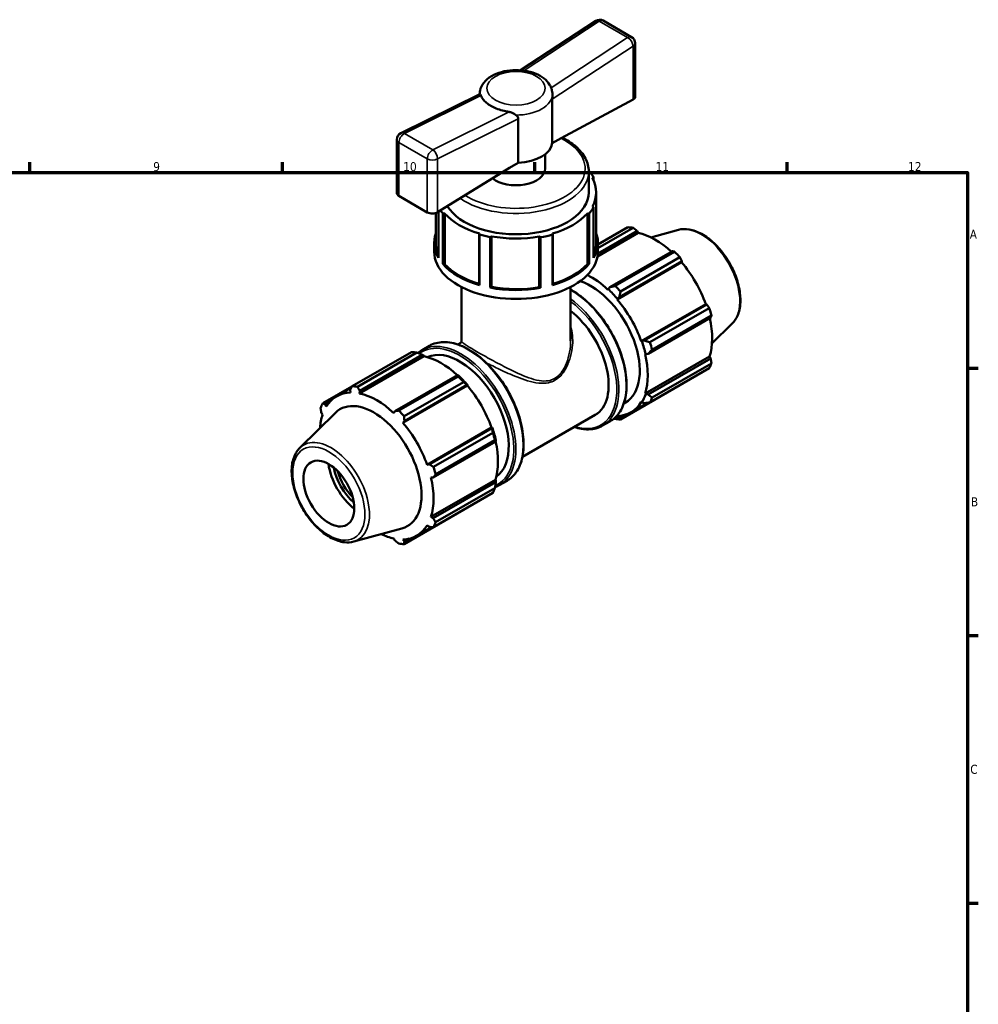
# Model space of a CAD drawing. Header units: millimetres. Extents: x 0 to 894, y 0 to 724.
# Tile 6 of 6: x 558 to 824, y 343 to 616. Entities that reach past the tile are written whole.
import ezdxf

# ---------------------------------------------------------------- set-up
doc = ezdxf.new("R2010")
doc.units = ezdxf.units.MM
for name, color, linetype, lineweight in [('Border (ISO)', 7, 'Continuous', 70), ('Visible (ISO)', 7, 'Continuous', 50), ('Visible Narrow (ISO)', 7, 'Continuous', 35)]:
    doc.layers.add(name, color=color, linetype=linetype, lineweight=lineweight)
doc.styles.add('Note Text (ISO)', font='tahoma.ttf')

# ---------------------------------------------------------------- blocks, each defined once
blk = doc.blocks.new('Borders Default Border')
at = {"layer": 'Border (ISO)'}
for p, q in [((560.67, 574), (560.67, 576.9)), ((630.75, 574), (630.75, 576.9)), ((700.83, 574), (700.83, 576.9)), ((770.92, 574), (770.92, 576.9)), ((821, 519.75), (823.9, 519.75)), ((821, 445.5), (823.9, 445.5)), ((821, 371.25), (823.9, 371.25))]:
    blk.add_line(p, q, dxfattribs=at)
at = {"layer": 'Border (ISO)', "flags": 128}
blk.add_lwpolyline([(20, 20), (20, 574), (821, 574), (821, 20), (20, 20)], dxfattribs=at)
at = {"layer": 'Border (ISO)', "color": 232, "true_color": 0xca0064, "char_height": 2.5, "attachment_point": 7, "style": 'Note Text (ISO)'}
for s, insert in [('9', (594.88, 574.35)), ('10', (664.29, 574.35)), ('11', (734.37, 574.4)), ('12', (804.46, 574.4)), ('A', (821.59, 555.62)), ('B', (821.89, 481.37)), ('C', (821.73, 407.08))]:
    blk.add_mtext(s, dxfattribs=dict(at, insert=insert))

msp = doc.modelspace()

# ---------------------------------------------------------------- linework, layer by layer
at = {"layer": 'Visible (ISO)'}
for p, q in [((696.861, 602.388), (717.735, 616.096)), ((719.831, 616.158), (727.715, 611.617)), ((728.717, 595.061), (728.717, 609.884)), ((685.537, 595.784), (663.64, 584.944)), ((705.722, 595.75), (705.722, 595.771)), ((705.702, 582.179), (705.702, 594.341)), ((708.12, 583.572), (728.131, 594.287)), ((696.255, 588.9), (696.255, 576.739)), ((662.527, 583.152), (662.527, 568.329)), ((705.702, 582.179), (708.12, 583.572)), ((696.255, 576.739), (693.837, 575.346)), ((703.702, 575.112), (703.702, 579.054)), ((693.837, 575.346), (673.825, 563.015)), ((715.822, 574.362), (715.955, 574.35)), ((715.822, 568.506), (715.822, 574.286)), ((716.823, 572.432), (716.896, 572.432)), ((717.176, 572.653), (716.896, 572.432)), ((716.896, 572.432), (716.896, 572.299)), ((717.176, 571.734), (717.176, 572.653)), ((717.893, 568.506), (717.893, 554.469)), ((663.113, 567.498), (670.997, 562.958)), ((674.068, 550.322), (674.068, 563.164)), ((716.896, 564.58), (716.823, 564.58)), ((716.896, 564.58), (717.176, 564.359)), ((717.176, 564.359), (717.176, 550.322)), ((673.352, 562.796), (673.352, 554.469)), ((675.289, 562.662), (675.289, 548.625)), ((675.758, 562.619), (675.289, 562.662)), ((675.758, 562.619), (675.81, 562.649)), ((675.758, 548.582), (675.758, 562.619)), ((675.81, 562.649), (675.81, 548.612)), ((715.434, 562.649), (715.486, 562.619)), ((715.434, 562.649), (715.434, 548.612)), ((715.955, 562.662), (715.486, 562.619)), ((715.486, 562.619), (715.486, 548.582)), ((715.955, 548.625), (715.955, 562.662)), ((718.332, 551.519), (729.236, 557.798)), ((718.347, 553.998), (726.687, 558.8)), ((728.168, 558.657), (718.347, 553.001)), ((729.236, 557.798), (729.555, 557.244)), ((740.695, 558.094), (733.047, 556.02)), ((685.451, 557.097), (685.4, 557.067)), ((685.474, 556.797), (685.4, 557.067)), ((685.4, 557.067), (685.4, 543.03)), ((685.474, 542.76), (685.474, 556.797)), ((688.805, 556.255), (688.42, 556.094)), ((688.42, 556.094), (688.42, 542.057)), ((688.805, 556.255), (688.805, 556.297)), ((688.805, 542.218), (688.805, 556.255)), ((702.44, 556.064), (702.054, 556.228)), ((702.054, 556.228), (702.054, 542.191)), ((702.44, 556.064), (702.44, 556.022)), ((702.44, 556.022), (702.44, 541.985)), ((705.845, 557.067), (705.77, 556.797)), ((705.77, 556.797), (705.77, 542.76)), ((705.845, 557.067), (705.793, 557.097)), ((705.845, 543.03), (705.845, 557.067)), ((718.241, 550.729), (729.555, 557.244)), ((672.897, 551.992), (672.897, 554.469)), ((718.347, 551.992), (718.347, 554.469)), ((739.034, 552.156), (721.649, 542.145)), ((723.176, 542.545), (739.661, 552.038)), ((724.273, 539.377), (741.658, 549.388)), ((741.143, 550.476), (724.657, 540.982)), ((741.658, 549.388), (741.588, 549.097)), ((675.289, 548.625), (675.758, 548.582)), ((675.758, 548.582), (675.81, 548.612)), ((715.434, 548.612), (715.486, 548.582)), ((715.486, 548.582), (715.955, 548.625)), ((723.699, 538.795), (741.588, 549.097)), ((680.472, 527.255), (680.472, 542.238)), ((685.4, 543.03), (685.474, 542.76)), ((688.42, 542.057), (688.805, 542.218)), ((702.44, 542.027), (702.054, 542.191)), ((705.77, 542.76), (705.845, 543.03)), ((710.772, 527.255), (710.772, 542.238)), ((721.208, 541.634), (721.157, 541.476)), ((721.649, 542.145), (721.208, 541.634)), ((723.699, 538.795), (723.777, 538.924)), ((723.777, 538.924), (724.273, 539.377)), ((730.41, 527.17), (748.3, 537.472)), ((748.586, 537.388), (731.201, 527.377)), ((732.784, 526.907), (749.269, 536.4)), ((748.3, 537.472), (748.586, 537.388)), ((732.288, 523.718), (749.673, 533.729)), ((749.883, 534.334), (733.397, 524.841)), ((755.662, 532.105), (750.028, 526.531)), ((669.534, 524.737), (671.567, 525.907)), ((679.442, 526.288), (680.257, 526.757)), ((730.561, 527.174), (730.41, 527.17)), ((731.201, 527.377), (730.561, 527.174)), ((650.102, 514.698), (666.587, 524.191)), ((668.069, 524.047), (651.583, 514.554)), ((670.087, 522.999), (652.197, 512.697)), ((652.21, 513.442), (669.595, 523.453)), ((669.595, 523.453), (670.036, 523.215)), ((670.036, 523.215), (670.087, 522.999)), ((731.463, 523.625), (731.625, 523.591)), ((731.463, 512.651), (749.353, 522.953)), ((731.625, 523.591), (732.288, 523.718)), ((749.673, 522.401), (732.288, 512.389)), ((749.353, 522.953), (749.673, 522.401)), ((749.269, 519.687), (732.784, 510.193)), ((733.397, 511.553), (749.883, 521.046)), ((679.393, 517.811), (662.008, 507.799)), ((663.076, 507.936), (679.561, 517.429)), ((679.63, 517.69), (679.393, 517.811)), ((650.075, 514.646), (641.975, 509.982)), ((645.805, 511.903), (649.866, 514.241)), ((682.121, 514.852), (664.231, 504.55)), ((681.043, 515.867), (664.557, 506.373)), ((664.632, 505.032), (682.016, 515.043)), ((682.016, 515.043), (682.199, 514.981)), ((682.199, 514.981), (682.121, 514.852)), ((724.657, 505.477), (741.143, 514.971)), ((649.586, 513.696), (649.656, 512.943)), ((652.197, 512.697), (652.21, 513.442)), ((731.625, 512.498), (731.463, 512.651)), ((732.288, 512.389), (731.625, 512.498)), ((642.658, 509.675), (643.985, 510.44)), ((642.944, 509.048), (642.658, 509.675)), ((725.553, 509.914), (725.992, 510.167)), ((727.549, 507.464), (732.137, 510.106)), ((730.41, 510.318), (730.561, 510.141)), ((730.561, 510.141), (731.201, 509.982)), ((635.582, 497.564), (645.459, 507.336)), ((641.571, 507.268), (641.891, 506.716)), ((662.008, 507.799), (661.689, 507.231)), ((697.407, 495.091), (717.598, 506.718)), ((723.777, 506.204), (723.699, 506.423)), ((724.273, 505.961), (723.777, 506.204)), ((725.459, 506.644), (724.273, 505.961)), ((664.231, 504.55), (664.632, 505.032)), ((688.832, 503.227), (670.943, 492.925)), ((688.945, 503.043), (671.56, 493.032)), ((688.832, 503.227), (688.983, 503.231)), ((688.983, 503.231), (688.945, 503.043)), ((719.677, 503.761), (721.71, 504.932)), ((672.684, 492.298), (689.169, 501.791)), ((672.647, 489.373), (690.031, 499.384)), ((689.783, 499.725), (673.297, 490.231)), ((690.031, 499.384), (690.047, 499.648)), ((671.56, 493.032), (670.943, 492.925)), ((671.996, 489.38), (672.647, 489.373)), ((689.885, 488.708), (671.996, 478.406)), ((690.031, 488.055), (672.647, 478.044)), ((673.297, 476.944), (689.783, 486.437)), ((689.885, 488.708), (690.047, 488.555)), ((690.047, 488.555), (690.031, 488.055)), ((691.092, 487.3), (693.125, 488.471)), ((689.169, 485.078), (672.684, 475.584)), ((664.557, 470.868), (681.043, 480.361)), ((672.647, 478.044), (671.996, 478.406)), ((668.082, 473.219), (672.226, 475.605)), ((670.943, 476.073), (671.56, 475.637)), ((650.549, 471.574), (663.958, 475.211)), ((661.689, 472.425), (662.008, 471.87)), ((664.632, 471.616), (664.231, 472.178)), ((665.991, 472.399), (664.632, 471.616))]:
    msp.add_line(p, q, dxfattribs=at)
for centre, start, end in [((718.833, 614.425), 60.06401, 123.29331), ((726.717, 609.884), 0, 60.06401), ((664.527, 583.152), 116.33602, 180)]:
    msp.add_arc(centre, 2, start, end, dxfattribs=at)
for centre, major_axis, ratio, start_param, end_param in [((726.717, 595.102), (-2, 0.058), 0.5553469, 2.3724079, 3.157806), ((695.622, 582.543), (10.1, 0), 0.5758617, 4.7750529, 6.2205214), ((695.622, 575.112), (8.08, 0), 0.5758617, 3.7637399, 6.2831853), ((695.622, 568.506), (22.725, 0), 0.5758617, 0.3224707, 0.4629275), ((695.622, 568.506), (22.271, 0), 0.5758617, 5.972068, 6.5943026), ((695.622, 568.506), (-20.2, 0), 0.5758617, 0.3344208, 3.1415927), ((664.527, 568.369), (2, 0.063), 0.5956728, 3.1229498, 3.9083479), ((672.411, 563.829), (2, 0.063), 0.5956728, 3.9083479, 5.4791443), ((695.622, 568.506), (-22.725, 0), 0.5758617, 0.3921065, 0.4629275), ((695.622, 568.506), (22.725, 0), 0.5758617, 5.8202578, 5.9607146), ((695.622, 568.506), (22.271, 0), 0.5758617, 3.6158736, 4.2381081), ((695.622, 568.506), (22.271, 0), 0.5758617, 5.1866699, 5.8089044), ((733.915, 536.885), (-11.977, 20.798), 0.5780931, 5.8451561, 5.9396837), ((695.622, 554.469), (-22.725, 0), 0.5758617, 6.0828505, 6.605656), ((695.622, 568.506), (22.725, 0), 0.5758617, 4.2494615, 4.3899183), ((695.622, 568.506), (22.27, 0), 0.5758617, 4.4012717, 5.0053654), ((695.622, 568.506), (22.725, 0), 0.5758617, 5.0170816, 5.1753165), ((695.622, 554.469), (22.725, 0), 0.5758617, 5.9607146, 6.4835201), ((734.301, 537.108), (11.138, -19.342), 0.5780931, 2.0696433, 2.6635608), ((695.622, 554.469), (-22.27, 0), 0.5758617, 0, 0.2544115), ((695.622, 554.469), (22.271, 0), 0.5758617, 6.0287738, 6.2831853), ((733.915, 536.885), (11.977, -20.798), 0.5780931, 1.9181653, 2.0126929), ((695.622, 551.992), (-22.725, 0), 0.5758617, 0, 3.1415927), ((695.622, 554.469), (22.725, 0), 0.5758617, 3.6045202, 4.2494615), ((695.622, 554.469), (22.271, 0), 0.5758617, 3.6158736, 4.2355035), ((695.622, 554.469), (22.725, 0), 0.5758617, 5.1753165, 5.8202578), ((695.622, 554.469), (22.271, 0), 0.5758617, 5.1892744, 5.8089044), ((734.301, 537.108), (11.138, -19.342), 0.5780931, 1.2672974, 1.8781627), ((716.411, 526.806), (9.581, -16.638), 0.5780931, 0, 2.5813749), ((716.411, 526.806), (-11.138, 19.342), 0.5780931, 5.1942882, 5.5616816), ((695.622, 554.469), (22.725, 0), 0.5758617, 4.3899183, 5.0170816), ((695.622, 554.469), (22.27, 0), 0.5758617, 4.4012717, 5.0053654), ((716.411, 526.806), (11.258, -19.55), 0.5780931, 1.8781627, 2.0526956), ((717.429, 527.392), (-11.977, 20.798), 0.5780931, 5.059758, 5.1542856), ((716.411, 526.806), (-11.138, 19.342), 0.5780931, 4.4088901, 5.0197553), ((733.915, 536.885), (11.977, -20.798), 0.5780931, 1.1327672, 1.2272947), ((708.615, 522.316), (8.983, -15.599), 0.5780931, 0, 2.1878434), ((734.301, 537.108), (11.138, -19.342), 0.5780931, 0.4818993, 1.0759774), ((680.03, 505.856), (-9.581, 16.638), 0.5780931, 3.1966276, 6.2281504), ((716.411, 526.806), (11.258, -19.55), 0.5780931, 1.0927645, 1.2672974), ((717.429, 527.392), (-11.977, 20.798), 0.5780931, 4.2743598, 4.3688874), ((673.815, 502.276), (-11.977, 20.798), 0.5780931, 5.8451561, 5.9396837), ((674.833, 502.863), (11.138, -19.342), 0.5780931, 2.0696433, 2.6635608), ((716.411, 526.806), (-11.138, 19.342), 0.5780931, 3.6234919, 4.2343571), ((733.915, 536.885), (11.977, -20.798), 0.5780931, 0.347369, 0.4418966), ((673.815, 502.276), (11.977, -20.798), 0.5780931, 1.9181653, 2.0126929), ((674.833, 502.863), (-11.258, 19.55), 0.5780931, 5.0197553, 5.1942882), ((657.329, 492.783), (-11.977, 20.798), 0.5780931, 5.8451561, 5.9396837), ((674.833, 502.863), (11.138, -19.342), 0.5780931, 1.2672974, 1.8781627), ((656.943, 492.561), (-11.138, 19.342), 0.5780931, 5.9796864, 6.5905516), ((656.943, 492.561), (-11.138, 19.342), 0.5780931, 5.1942882, 5.8051535), ((716.411, 526.806), (11.258, -19.55), 0.5780931, 0.3073663, 0.4818993), ((717.429, 527.392), (11.977, -20.798), 0.5780931, 0.347369, 0.4418966), ((657.329, 492.783), (-11.977, 20.798), 0.5780931, 0.347369, 0.4418966), ((656.123, 492.088), (-9.357, 16.248), 0.5780931, 2.9904271, 6.4343509), ((716.411, 526.806), (11.138, -19.342), 0.5780931, 5.9796864, 6.5905516), ((656.943, 492.561), (11.138, -19.342), 0.5780931, 3.6234919, 3.845517), ((657.329, 492.783), (11.977, -20.798), 0.5780931, 1.9181653, 2.0126929), ((717.429, 527.392), (11.977, -20.798), 0.5780931, 5.8451561, 5.9396837), ((716.411, 526.806), (11.258, -19.55), 0.5780931, 5.9495968, 5.9796864), ((656.943, 492.561), (-11.138, 19.342), 0.5780931, 4.4088901, 5.0197553), ((674.833, 502.863), (-11.258, 19.55), 0.5780931, 4.2343571, 4.4088901), ((673.815, 502.276), (11.977, -20.798), 0.5780931, 1.1327672, 1.2272947), ((674.833, 502.863), (11.138, -19.342), 0.5780931, 0.4818993, 1.0759774), ((652.312, 489.893), (-6.29, 10.922), 0.5780931, 0.9631024, 2.1784903), ((652.312, 489.893), (5.29, -9.186), 0.5780931, 4.1562852, 5.2684928), ((657.329, 492.783), (11.977, -20.798), 0.5780931, 1.1327672, 1.2272947), ((652.736, 490.138), (-4.99, 8.666), 0.5780931, 1.1358206, 2.0057721), ((656.943, 492.561), (-11.138, 19.342), 0.5780931, 3.6234919, 4.2343571), ((673.815, 502.276), (11.977, -20.798), 0.5780931, 0.347369, 0.4418966), ((656.943, 492.561), (11.138, -19.342), 0.5780931, 5.9796864, 6.5905516), ((657.329, 492.783), (11.977, -20.798), 0.5780931, 0.347369, 0.4418966), ((656.943, 492.561), (11.138, -19.342), 0.5780931, 5.5792609, 5.8051535), ((657.329, 492.783), (11.977, -20.798), 0.5780931, 5.8451561, 5.9396837)]:
    msp.add_ellipse(centre, major_axis=major_axis, ratio=ratio, start_param=start_param, end_param=end_param, dxfattribs=at)
msp.add_ellipse((643.65, 484.905), major_axis=(4.99, -8.666), ratio=0.5780931, dxfattribs=at)
for points, knots in [([(704.957, 598.383), (704.559, 599.027), (704.038, 599.586), (702.72, 600.637), (701.887, 601.099), (700.033, 601.84), (699.002, 602.109), (696.882, 602.423), (695.793, 602.471), (693.647, 602.35), (692.59, 602.181), (690.586, 601.629), (689.64, 601.244), (687.96, 600.25), (687.222, 599.641), (686.155, 598.267), (685.786, 597.527), (685.556, 596.416), (685.522, 596.096), (685.522, 595.776)], [5.8391986, 5.8391986, 5.8391986, 5.8391986, 6.122963, 6.122963, 6.4621433, 6.4621433, 6.816576, 6.816576, 7.1664286, 7.1664286, 7.5149962, 7.5149962, 7.8675895, 7.8675895, 8.218957, 8.218957, 8.5207919, 8.5207919, 8.6387705, 8.6387705, 8.6387705, 8.6387705]), ([(685.537, 595.784), (685.562, 595.796), (685.614, 595.774), (685.718, 595.658), (685.764, 595.589), (685.829, 595.455), (685.85, 595.407), (685.87, 595.356)], [-3.26499527, -3.26499527, -3.26499527, -3.26499527, -3.08988517, -3.08988517, -2.96470752, -2.96470752, -2.90580277, -2.90580277, -2.90580277, -2.90580277]), ([(704.956, 598.383), (705.12, 598.117), (705.261, 597.83), (705.368, 597.526), (705.371, 597.517), (705.374, 597.507)], [3.38797298, 3.38797298, 3.38797298, 3.38797298, 3.52402483, 3.52402483, 3.528425, 3.528425, 3.528425, 3.528425]), ([(705.374, 597.507), (705.381, 597.488), (705.388, 597.468), (705.416, 597.385), (705.438, 597.318), (705.504, 597.106), (705.549, 596.951), (705.649, 596.543), (705.697, 596.284), (705.719, 595.935), (705.722, 595.861), (705.722, 595.788)], [1.97242535, 1.97242535, 1.97242535, 1.97242535, 1.98487864, 1.98487864, 2.02300735, 2.02300735, 2.09915484, 2.09915484, 2.20763381, 2.20763381, 2.23649672, 2.23649672, 2.23649672, 2.23649672]), ([(705.702, 594.341), (705.702, 594.447), (705.704, 594.566), (705.708, 594.82), (705.711, 594.954), (705.718, 595.311), (705.722, 595.538), (705.722, 595.75)], [0, 0, 0, 0, 0.0392361, 0.0392361, 0.0784722, 0.0784722, 0.14161555, 0.14161555, 0.14161555, 0.14161555]), ([(705.722, 595.771), (705.722, 595.774), (705.722, 595.776), (705.722, 595.78), (705.722, 595.782), (705.722, 595.787), (705.722, 595.789), (705.722, 595.793), (705.722, 595.796), (705.722, 595.8), (705.722, 595.802), (705.722, 595.804)], [5.4977871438, 5.4977871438, 5.4977871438, 5.4977871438, 5.4985976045, 5.4985976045, 5.4994080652, 5.4994080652, 5.5002185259, 5.5002185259, 5.5010289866, 5.5010289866, 5.5018394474, 5.5018394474, 5.5018394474, 5.5018394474]), ([(685.87, 595.356), (685.873, 595.347), (685.876, 595.339), (686.02, 594.974), (686.229, 594.623), (686.71, 594), (687.027, 593.671), (687.775, 593.048), (688.207, 592.755), (689.073, 592.256), (689.588, 592.004), (690.694, 591.559), (691.286, 591.365), (692.413, 591.062), (693.053, 590.924), (693.723, 590.82), (693.738, 590.818), (693.754, 590.816)], [2.4165093, 2.4165093, 2.4165093, 2.4165093, 2.4209095, 2.4209095, 2.6050741, 2.6050741, 2.7887706, 2.7887706, 2.9724672, 2.9724672, 3.1561637, 3.1561637, 3.3398603, 3.3398603, 3.5240248, 3.5240248, 3.528425, 3.528425, 3.528425, 3.528425]), ([(693.754, 590.816), (693.781, 590.812), (693.807, 590.807), (694.01, 590.771), (694.184, 590.724), (694.611, 590.572), (694.851, 590.45), (695.264, 590.196), (695.434, 590.075), (695.594, 589.955)], [-2.15159147, -2.15159147, -2.15159147, -2.15159147, -2.13580051, -2.13580051, -2.03072357, -2.03072357, -1.87234467, -1.87234467, -1.74360654, -1.74360654, -1.74360654, -1.74360654]), ([(695.594, 589.955), (695.762, 589.829), (695.919, 589.681), (696.105, 589.423), (696.16, 589.322), (696.235, 589.114), (696.255, 589.007), (696.255, 588.9)], [0.53072455, 0.53072455, 0.53072455, 0.53072455, 0.59764118, 0.59764118, 0.63687728, 0.63687728, 0.67611338, 0.67611338, 0.67611338, 0.67611338]), ([(715.822, 574.286), (715.822, 575.53), (715.502, 576.77), (714.261, 579.152), (713.312, 580.287), (711.041, 582.2), (709.766, 583.004), (708.339, 583.689)], [5.49778714, 5.49778714, 5.49778714, 5.49778714, 5.78922251, 5.78922251, 6.09734234, 6.09734234, 6.37418373, 6.37418373, 6.37418373, 6.37418373]), ([(740.695, 558.094), (741.634, 558.349), (742.65, 558.38), (744.824, 558.022), (745.989, 557.594), (748.329, 556.309), (749.505, 555.435), (751.72, 553.345), (752.759, 552.13), (754.603, 549.488), (755.408, 548.061), (756.71, 545.131), (757.206, 543.628), (757.837, 540.683), (757.971, 539.241), (757.839, 536.557), (757.574, 535.314), (756.74, 533.418), (756.258, 532.695), (755.662, 532.105)], [5.6508865, 5.6508865, 5.6508865, 5.6508865, 5.9414672, 5.9414672, 6.2600776, 6.2600776, 6.59097, 6.59097, 6.9211718, 6.9211718, 7.2498571, 7.2498571, 7.5786217, 7.5786217, 7.9089938, 7.9089938, 8.2396148, 8.2396148, 8.4901479, 8.4901479, 8.4901479, 8.4901479]), ([(710.772, 541.53), (711.728, 541.005), (712.684, 540.377), (715.242, 538.415), (716.811, 536.898), (719.695, 533.47), (721.01, 531.56), (723.257, 527.54), (724.189, 525.43), (725.574, 521.217), (726.028, 519.116), (726.409, 515.129), (726.335, 513.244), (725.654, 509.886), (725.049, 508.41), (723.516, 506.262), (722.676, 505.488), (721.71, 504.932)], [6.2597489, 6.2597489, 6.2597489, 6.2597489, 6.4472957, 6.4472957, 6.7703333, 6.7703333, 7.0928456, 7.0928456, 7.415158, 7.415158, 7.7377317, 7.7377317, 8.0608264, 8.0608264, 8.3830026, 8.3830026, 8.6413135, 8.6413135, 8.6413135, 8.6413135]), ([(671.567, 525.907), (672.722, 526.572), (674.054, 526.924), (676.954, 526.977), (678.525, 526.665), (681.759, 525.4), (683.423, 524.435), (686.657, 521.954), (688.226, 520.437), (691.11, 517.009), (692.426, 515.099), (694.672, 511.079), (695.604, 508.969), (696.99, 504.756), (697.444, 502.655), (697.824, 498.668), (697.75, 496.783), (697.069, 493.425), (696.464, 491.95), (694.931, 489.801), (694.091, 489.027), (693.125, 488.471)], [5.4997209, 5.4997209, 5.4997209, 5.4997209, 5.8084402, 5.8084402, 6.1247352, 6.1247352, 6.4472957, 6.4472957, 6.7703333, 6.7703333, 7.0928456, 7.0928456, 7.415158, 7.415158, 7.7377317, 7.7377317, 8.0608264, 8.0608264, 8.3830026, 8.3830026, 8.6413135, 8.6413135, 8.6413135, 8.6413135]), ([(680.472, 527.255), (680.472, 527.191), (680.462, 527.12), (680.424, 526.989), (680.395, 526.931), (680.339, 526.841), (680.312, 526.809), (680.271, 526.768), (680.259, 526.758), (680.254, 526.755), (680.253, 526.755), (680.253, 526.755)], [3.69914518, 3.69914518, 3.69914518, 3.69914518, 3.76429244, 3.76429244, 3.8294397, 3.8294397, 3.89458696, 3.89458696, 3.95973422, 3.95973422, 3.97395512, 3.97395512, 3.97395512, 3.97395512]), ([(719.677, 503.761), (718.522, 503.096), (717.19, 502.744), (714.5, 502.695), (713.166, 502.921), (711.802, 503.38)], [2.3581282, 2.3581282, 2.3581282, 2.3581282, 2.6668475, 2.6668475, 2.93793204, 2.93793204, 2.93793204, 2.93793204]), ([(635.582, 497.564), (634.891, 496.88), (634.354, 496.016), (633.572, 493.956), (633.358, 492.735), (633.295, 490.065), (633.461, 488.61), (634.157, 485.645), (634.685, 484.136), (636.045, 481.215), (636.875, 479.802), (638.756, 477.206), (639.807, 476.022), (642.037, 473.998), (643.218, 473.159), (645.605, 471.926), (646.813, 471.531), (648.872, 471.301), (649.739, 471.355), (650.549, 471.574)], [0.9346301, 0.9346301, 0.9346301, 0.9346301, 1.2252108, 1.2252108, 1.5438212, 1.5438212, 1.8747136, 1.8747136, 2.2049154, 2.2049154, 2.5336007, 2.5336007, 2.8623653, 2.8623653, 3.1927374, 3.1927374, 3.5233584, 3.5233584, 3.7738915, 3.7738915, 3.7738915, 3.7738915])]:
    msp.add_open_spline(points, degree=3, knots=knots, dxfattribs=at)
for points, weights in [([(729.236, 557.798), (728.715, 558.22), (728.168, 558.657)], [1.00492970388, 1.00287124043, 1]), ([(739.661, 552.038), (739.343, 552.1), (739.034, 552.156)], [1, 1.00287124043, 1.00492970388]), ([(741.658, 549.388), (741.408, 549.922), (741.143, 550.476)], [1.00492970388, 1.00287124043, 1]), ([(723.176, 542.545), (722.39, 542.337), (721.649, 542.145)], [1.01743804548, 1.01233866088, 1.00644257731]), ([(724.273, 539.377), (724.455, 540.16), (724.657, 540.982)], [1.00644257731, 1.01233866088, 1.01743804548]), ([(749.269, 536.4), (748.923, 536.906), (748.586, 537.388)], [1, 1.00287124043, 1.00492970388]), ([(749.673, 533.729), (749.778, 534.027), (749.883, 534.334)], [1.00492970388, 1.00287124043, 1]), ([(732.784, 526.907), (731.97, 527.143), (731.201, 527.377)], [1.01743804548, 1.01233866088, 1.00644257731]), ([(732.288, 523.718), (732.825, 524.264), (733.397, 524.841)], [1.00644257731, 1.01233866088, 1.01743804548]), ([(668.069, 524.047), (668.854, 523.748), (669.595, 523.453)], [1.01743804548, 1.01233866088, 1.00644257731]), ([(749.883, 521.046), (749.778, 521.739), (749.673, 522.401)], [1, 1.00287124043, 1.00492970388]), ([(679.393, 517.811), (679.482, 517.628), (679.561, 517.429)], [1.00644257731, 1.01233866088, 1.01743804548]), ([(649.586, 513.696), (649.836, 514.185), (650.102, 514.698)], [1.00492970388, 1.00287124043, 1]), ([(651.583, 514.554), (651.901, 513.985), (652.21, 513.442)], [1, 1.00287124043, 1.00492970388]), ([(681.043, 515.867), (681.546, 515.45), (682.016, 515.043)], [1.01743804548, 1.01233866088, 1.00644257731]), ([(741.143, 514.971), (741.156, 514.997), (741.169, 515.022)], [1, 1.00014450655, 1.00028695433]), ([(733.397, 511.553), (732.825, 511.976), (732.288, 512.389)], [1.01743804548, 1.01233866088, 1.00644257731]), ([(641.571, 507.268), (641.466, 507.93), (641.361, 508.622)], [1.00492970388, 1.00287124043, 1]), ([(641.975, 509.982), (642.321, 509.824), (642.658, 509.675)], [1, 1.00287124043, 1.00492970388]), ([(731.201, 509.982), (731.97, 510.082), (732.784, 510.193)], [1.00644257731, 1.01233866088, 1.01743804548]), ([(662.008, 507.799), (662.529, 507.865), (663.076, 507.936)], [1.00492970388, 1.00287124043, 1]), ([(664.557, 506.373), (664.593, 505.688), (664.632, 505.032)], [1, 1.00287124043, 1.00492970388]), ([(722.856, 505.743), (723.015, 505.682), (723.176, 505.621)], [1.01531150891, 1.01639155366, 1.01743804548]), ([(724.657, 505.477), (724.455, 505.72), (724.273, 505.961)], [1.01743804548, 1.01233866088, 1.00644257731]), ([(688.945, 503.043), (689.061, 502.434), (689.169, 501.791)], [1.00644257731, 1.01233866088, 1.01743804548]), ([(689.783, 499.725), (689.916, 499.555), (690.031, 499.384)], [1.01743804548, 1.01233866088, 1.00644257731]), ([(671.56, 493.032), (672.108, 492.671), (672.684, 492.298)], [1.00492970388, 1.00287124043, 1]), ([(673.297, 490.231), (672.963, 489.792), (672.647, 489.373)], [1, 1.00287124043, 1.00492970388]), ([(690.031, 488.055), (689.916, 487.267), (689.783, 486.437)], [1.00644257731, 1.01233866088, 1.01743804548]), ([(681.093, 480.427), (681.068, 480.394), (681.043, 480.361)], [1.01691884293, 1.01717946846, 1.01743804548]), ([(672.684, 475.584), (672.108, 475.61), (671.56, 475.637)], [1, 1.00287124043, 1.00492970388]), ([(672.647, 478.044), (672.963, 477.504), (673.297, 476.944)], [1.00492970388, 1.00287124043, 1]), ([(663.076, 471.012), (662.529, 471.449), (662.008, 471.87)], [1, 1.00287124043, 1.00492970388]), ([(664.632, 471.616), (664.593, 471.248), (664.557, 470.868)], [1.00492970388, 1.00287124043, 1])]:
    msp.add_rational_spline(points, weights, degree=2, dxfattribs=at)
for points in [[(668.388, 523.925), (668.746, 524.232), (669.129, 524.503), (669.534, 524.737)], [(691.092, 487.3), (690.691, 487.069), (690.269, 486.876), (689.828, 486.721)]]:
    msp.add_open_spline(points, degree=3, dxfattribs=at)
at = {"layer": 'Visible Narrow (ISO)'}
for p, q in [((697.844, 602.28), (718.734, 615.999)), ((718.734, 615.999), (726.618, 611.459)), ((726.618, 611.459), (705.374, 597.507)), ((705.702, 594.341), (728.131, 609.07)), ((728.131, 609.07), (728.131, 594.287)), ((664.626, 584.84), (685.87, 595.356)), ((693.754, 590.816), (672.51, 580.3)), ((673.825, 577.797), (696.255, 588.9)), ((672.51, 580.3), (664.626, 584.84)), ((663.113, 582.337), (670.997, 577.797)), ((663.113, 567.498), (663.113, 582.337)), ((670.997, 577.797), (670.997, 562.958)), ((673.825, 563.015), (673.825, 577.797))]:
    msp.add_line(p, q, dxfattribs=at)
for centre, major_axis, ratio, start_param, end_param in [((718.833, 614.425), (-1.098, 1.672), 0.5365148, 5.467038, 6.2831853), ((718.833, 614.425), (0.998, 1.733), 0.5780931, 0, 0.8532776), ((726.717, 609.884), (0.998, 1.733), 0.5780931, 0, 0.8532776), ((726.717, 609.884), (1.098, -1.672), 0.5365148, 0.754649, 2.3254453), ((726.717, 609.884), (2, 0), 0.5758617, 5.4977871, 6.2831853), ((695.622, 595.771), (10.1, 0), 0.5758617, 4.7095846, 6.2831853), ((664.527, 583.152), (0.998, 1.733), 0.5780931, 0.7136513, 2.3542608), ((664.527, 583.152), (-0.887, 1.792), 0.616855, 5.5372908, 6.2831853), ((664.527, 583.152), (-2, 0), 0.5758617, 0, 0.7853982), ((695.622, 575.112), (19.19, 0), 0.5758617, 3.878297, 7.1494544), ((672.411, 578.612), (-0.998, -1.733), 0.5780931, 3.8552439, 5.4958534), ((672.411, 578.612), (-0.887, 1.792), 0.616855, 3.9664945, 5.5372908), ((672.411, 578.612), (2, 0), 0.5758617, 3.9269908, 5.4977871), ((695.622, 574.286), (20.2, 0), 0.5758617, 3.8337053, 6.2831853), ((747.034, 544.441), (-7.57, 13.145), 0.5780931, 3.2927583, 6.1320197), ((710.931, 523.65), (10.779, -18.718), 0.5780931, 0, 2.3685295), ((708.898, 522.479), (10.779, -18.718), 0.5780931, 0, 2.2351175), ((708.615, 522.316), (10.579, -18.372), 0.5780931, 5.726586, 8.4969286), ((680.313, 506.018), (10.779, -18.718), 0.5780931, 0, 3.1415927), ((682.346, 507.189), (-10.779, 18.718), 0.5780931, 3.1415927, 6.2831853), ((680.03, 505.856), (-10.579, 18.372), 0.5780931, 3.0760189, 6.34988), ((707.049, 516.439), (-0.504, 0.875), 0.5780931, 0.7873319, 1.3419931), ((644.21, 485.228), (-7.57, 13.145), 0.5780931, 2.9904271, 6.4343509)]:
    msp.add_ellipse(centre, major_axis=major_axis, ratio=ratio, start_param=start_param, end_param=end_param, dxfattribs=at)
for centre, major_axis, ratio in [((695.622, 597.406), (8.1, 0), 0.5758617), ((643.65, 484.905), (7.081, -12.297), 0.5780931)]:
    msp.add_ellipse(centre, major_axis=major_axis, ratio=ratio, dxfattribs=at)
for points, knots in [([(706.442, 516.354), (707.591, 517.015), (708.551, 518.092), (709.809, 520.209), (710.226, 521.177), (710.886, 523.215), (711.117, 524.291), (711.461, 527.189), (711.377, 529.016), (710.89, 530.885), (710.833, 531.08), (710.772, 531.272)], [-9.9204062, -9.9204062, -9.9204062, -9.9204062, -9.4767887, -9.4767887, -9.1544874, -9.1544874, -8.8154297, -8.8154297, -8.2384412, -8.2384412, -8.1704061, -8.1704061, -8.1704061, -8.1704061]), ([(680.254, 526.753), (680.092, 526.659), (679.985, 526.565), (679.877, 526.356), (679.871, 526.245), (679.915, 526.119)], [-4.01858214, -4.01858214, -4.01858214, -4.01858214, -3.77756922, -3.77756922, -3.55255394, -3.55255394, -3.55255394, -3.55255394]), ([(706.335, 516.85), (705.797, 516.54), (705.218, 516.338), (703.792, 516.089), (702.93, 516.127), (701.098, 516.43), (700.123, 516.715), (698.184, 517.405), (697.222, 517.806), (694.737, 518.924), (693.192, 519.697), (690.13, 521.295), (688.612, 522.122), (685.727, 523.731), (684.388, 524.5), (682.348, 525.717), (681.615, 526.181), (680.686, 526.863), (680.472, 527.089), (680.472, 527.254)], [0, 0, 0, 0, 0.2215971, 0.2215971, 0.5298289, 0.5298289, 0.8684609, 0.8684609, 1.1922366, 1.1922366, 1.6926757, 1.6926757, 2.1890115, 2.1890115, 2.7163246, 2.7163246, 3.2134697, 3.2134697, 3.6991452, 3.6991452, 3.6991452, 3.6991452]), ([(710.772, 527.255), (710.772, 526.763), (710.75, 526.268), (710.611, 524.698), (710.416, 523.621), (709.833, 521.585), (709.456, 520.62), (708.303, 518.524), (707.412, 517.471), (706.335, 516.85)], [8.6593206, 8.6593206, 8.6593206, 8.6593206, 8.8154297, 8.8154297, 9.1544874, 9.1544874, 9.4767887, 9.4767887, 9.9204062, 9.9204062, 9.9204062, 9.9204062]), ([(687.267, 521.283), (688.486, 520.641), (689.782, 519.987), (692.673, 518.607), (694.272, 517.892), (696.855, 516.879), (697.859, 516.522), (699.885, 515.925), (700.907, 515.689), (702.833, 515.477), (703.743, 515.481), (705.253, 515.796), (705.868, 516.023), (706.442, 516.354)], [-2.1052186, -2.1052186, -2.1052186, -2.1052186, -1.6926757, -1.6926757, -1.1922366, -1.1922366, -0.8684609, -0.8684609, -0.5298289, -0.5298289, -0.2215971, -0.2215971, 0, 0, 0, 0])]:
    msp.add_open_spline(points, degree=3, knots=knots, dxfattribs=at)

# ---------------------------------------------------------------- block references
msp.add_blockref('Borders Default Border', (0, 0))

doc.saveas('drawing.dxf')
